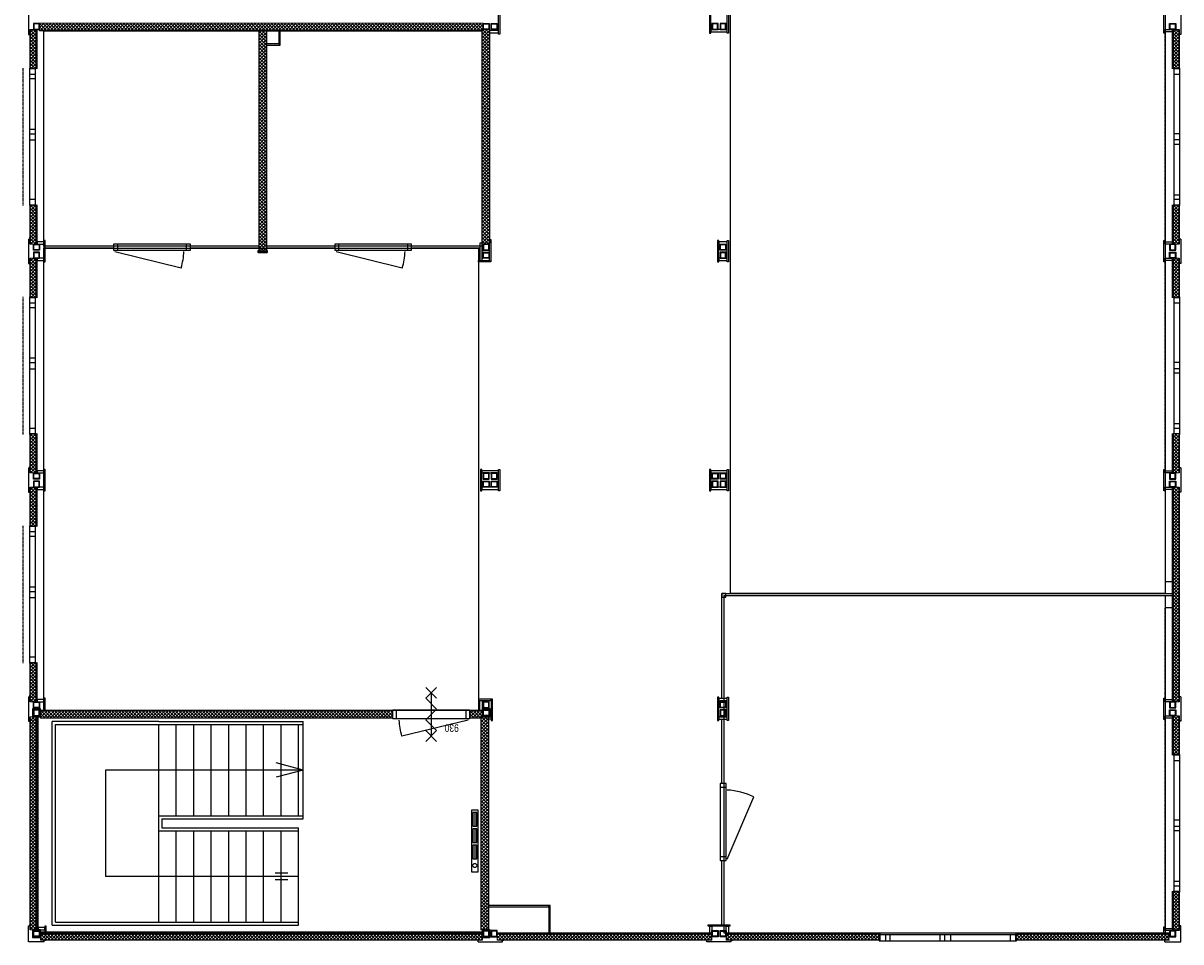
# Model space of a CAD drawing. Header units: inches. Extents: x 15 to 546804, y -66 to 267312.
# Tile 174 of 256: x 493437 to 508666, y 25234 to 37319. Entities that reach past the tile are written whole.
import ezdxf
from ezdxf.enums import TextEntityAlignment as Align

# ---------------------------------------------------------------- set-up
doc = ezdxf.new("R2010")
doc.units = ezdxf.units.IN
doc.header["$MEASUREMENT"] = 0
doc.linetypes.add('DASHDOT', pattern=[1, 0.5, -0.25, 0, -0.25])
doc.linetypes.add('DASHED', pattern=[0.75, 0.5, -0.25])
doc.layers.add('812', color=221, linetype='Continuous', plot=False)
doc.layers.add('hulplijn', color=140, linetype='Continuous', plot=False)
doc.layers.add('A-1030-BE', color=7, linetype='Continuous')
doc.styles.get("Standard").update_dxf_attribs({"font": 'arial.ttf'})
pattern_1 = [(135, (548368.89, -87219.66), (-22.097087, -22.097087), []), (225, (548368.89, -87219.66), (22.097087, -22.097087), [])]
pattern_2 = [(135, (563402.89, -87219.66), (-22.097087, -22.097087), []), (225, (563402.89, -87219.66), (22.097087, -22.097087), [])]
pattern_3 = [(135, (548368.89, -90229.66), (-22.097087, -22.097087), []), (225, (548368.89, -90229.66), (22.097087, -22.097087), [])]

# ---------------------------------------------------------------- blocks, each defined once
blk = doc.blocks.new('BV30ZS')
for points in [[(-354, 71), (-212, -71)], [(-354, -71), (-212, 71)], [(283, 0), (-283, 0)], [(-212, 71), (-71, -71)], [(-71, -71), (71, 71)], [(71, 71), (212, -71)], [(212, 71), (354, -71)], [(212, -71), (354, 71)]]:
    blk.add_lwpolyline(points)
blk = doc.blocks.new('bi.dk.930.100')
for p, q in [((1010, 120), (0, 120)), ((0, 120), (0, 0)), ((0, 0), (1010, 0)), ((50, 120), (50, 0)), ((960, 0), (960, 120)), ((1010, 0), (1010, 120))]:
    blk.add_line(p, q)
at = {"flags": 128}
blk.add_lwpolyline([(17, -15), (889, -226)], dxfattribs=at)
blk.add_arc((24, 29), 902, 343.5738, 357.2113)
blk = doc.blocks.new('elekkachel2000')
for p, q in [((-410, -40), (-410, 40)), ((-410, 40), (410, 40)), ((-375, 25), (-375, -25)), ((-195, 25), (-375, 25)), ((-375, 0), (-195, 0)), ((-195, -25), (-195, 25)), ((-160, 25), (-160, -25)), ((20, 25), (-160, 25)), ((-160, 0), (20, 0)), ((20, -25), (20, 25)), ((55, 25), (55, -25)), ((235, 25), (55, 25)), ((55, 0), (235, 0)), ((235, -25), (235, 25)), ((410, 40), (410, -40)), ((410, -40), (-410, -40)), ((-375, -25), (-195, -25)), ((-160, -25), (20, -25)), ((55, -25), (235, -25))]:
    blk.add_line(p, q)
blk.add_circle((323, 0), 27)

msp = doc.modelspace()

# ---------------------------------------------------------------- hatches: boundary and pattern name
at = {"layer": 'A-1030-BE', "linetype": 'Continuous', "lineweight": 0}
h = msp.add_hatch(dxfattribs=at)
h.set_pattern_fill('ANSI37', scale=250, style=0)
h.set_pattern_definition([(45, (345652.85, 9689.33), (-22.097087, 22.097087), []), (135, (345652.85, 9689.33), (-22.097087, -22.097087), [])])
h.paths.add_polyline_path([(499488, 37219), (493654, 37219), (493654, 37319), (499488, 37319)])
h = msp.add_hatch(dxfattribs=at)
h.set_pattern_fill('ANSI37', scale=250, angle=90, style=0)
h.set_pattern_definition([(135, (548368.89, -84209.66), (-22.097087, -22.097087), []), (225, (548368.89, -84209.66), (22.097087, -22.097087), [])])
h.paths.add_polyline_path([(493529, 37236), (493529, 36718), (493609, 36718), (493609, 37236)])
h = msp.add_hatch(dxfattribs=at)
h.set_pattern_fill('ANSI37', scale=250, angle=90, style=0)
h.set_pattern_definition([(135, (551377.39, -83471.66), (-22.097087, -22.097087), []), (225, (551377.39, -83471.66), (22.097087, -22.097087), [])])
h.paths.add_polyline_path([(496537, 34320), (496537, 37219), (496637, 37219), (496637, 34320)])
h = msp.add_hatch(dxfattribs=at)
h.set_pattern_fill('ANSI37', scale=250, angle=90, style=0)
h.set_pattern_definition([(135, (554310.89, -83488.66), (-22.097087, -22.097087), []), (225, (554310.89, -83488.66), (22.097087, -22.097087), [])])
h.paths.add_polyline_path([(499471, 34412), (499471, 37236), (499571, 37236), (499571, 34412)])
h = msp.add_hatch(dxfattribs=at)
h.set_pattern_fill('ANSI37', scale=250, angle=90, style=0)
h.set_pattern_definition([(135, (563402.89, -84209.66), (-22.097087, -22.097087), []), (225, (563402.89, -84209.66), (22.097087, -22.097087), [])])
h.paths.add_polyline_path([(508563, 37236), (508563, 36718), (508643, 36718), (508643, 37236)])
h = msp.add_hatch(dxfattribs=at)
h.set_pattern_fill('ANSI37', scale=250, angle=90, style=0)
h.set_pattern_definition(pattern_1)
h.paths.add_polyline_path([(493529, 34412), (493529, 34930), (493609, 34930), (493609, 34412)])
h = msp.add_hatch(dxfattribs=at)
h.set_pattern_fill('ANSI37', scale=250, angle=90, style=0)
h.set_pattern_definition(pattern_2)
h.paths.add_polyline_path([(508563, 34412), (508563, 34930), (508643, 34930), (508643, 34412)])
h = msp.add_hatch(dxfattribs=at)
h.set_pattern_fill('ANSI37', scale=250, angle=90, style=0)
h.set_pattern_definition(pattern_1)
h.paths.add_polyline_path([(493529, 34226), (493529, 33708), (493609, 33708), (493609, 34226)])
h = msp.add_hatch(dxfattribs=at)
h.set_pattern_fill('ANSI37', scale=250, angle=90, style=0)
h.set_pattern_definition(pattern_2)
h.paths.add_polyline_path([(508563, 34226), (508563, 33708), (508643, 33708), (508643, 34226)])
h = msp.add_hatch(dxfattribs=at)
h.set_pattern_fill('ANSI37', scale=250, angle=90, style=0)
h.set_pattern_definition(pattern_3)
h.paths.add_polyline_path([(493529, 31402), (493529, 31920), (493609, 31920), (493609, 31402)])
h = msp.add_hatch(dxfattribs=at)
h.set_pattern_fill('ANSI37', scale=250, angle=90, style=0)
h.set_pattern_definition([(135, (563402.89, -87862.176), (-22.097087, -22.097087), []), (225, (563402.89, -87862.176), (22.097087, -22.097087), [])])
h.paths.add_polyline_path([(508563, 31402), (508563, 31920), (508643, 31920), (508643, 31402)])
h = msp.add_hatch(dxfattribs=at)
h.set_pattern_fill('ANSI37', scale=250, angle=90, style=0)
h.set_pattern_definition(pattern_3)
h.paths.add_polyline_path([(493529, 31216), (493529, 30698), (493609, 30698), (493609, 31216)])
h = msp.add_hatch(dxfattribs=at)
h.set_pattern_fill('ANSI37', scale=250, angle=90, style=0)
h.set_pattern_definition(pattern_2)
h.paths.add_polyline_path([(508563, 28392), (508563, 31216), (508643, 31216), (508643, 28392)])
h = msp.add_hatch(dxfattribs=at)
h.set_pattern_fill('ANSI37', scale=250, angle=90, style=0)
h.set_pattern_definition(pattern_1)
h.paths.add_polyline_path([(493529, 28392), (493529, 28910), (493609, 28910), (493609, 28392)])
h = msp.add_hatch(dxfattribs=at)
h.set_pattern_fill('ANSI37', scale=250, angle=90, style=0)
h.set_pattern_definition([(135, (548368.89, -90217.66), (-22.097087, -22.097087), []), (225, (548368.89, -90217.66), (22.097087, -22.097087), [])])
h.paths.add_polyline_path([(493529, 25394), (493529, 28194), (493609, 28194), (493609, 25394)])
h = msp.add_hatch(dxfattribs=at)
h.set_pattern_fill('ANSI37', scale=250, style=0)
h.set_pattern_definition([(45, (345664.85, 18731.33), (-22.097087, 22.097087), []), (135, (345664.85, 18731.33), (-22.097087, -22.097087), [])])
h.paths.add_polyline_path([(498299, 28177), (493666, 28177), (493666, 28277), (498299, 28277)])
h = msp.add_hatch(dxfattribs=at)
h.set_pattern_fill('ANSI37', scale=250, style=0)
h.set_pattern_definition([(45, (351307.85, 18731.33), (-22.097087, 22.097087), []), (135, (351307.85, 18731.33), (-22.097087, -22.097087), [])])
h.paths.add_polyline_path([(499476, 28177), (499309, 28177), (499309, 28277), (499476, 28277)])
h = msp.add_hatch(dxfattribs=at)
h.set_pattern_fill('ANSI37', scale=250, angle=90, style=0)
h.set_pattern_definition([(135, (554298.89, -74369.228), (-22.097087, -22.097087), []), (225, (554298.89, -74369.228), (22.097087, -22.097087), [])])
h.paths.add_polyline_path([(499459, 28194), (499459, 25394), (499559, 25394), (499559, 28194)])
h = msp.add_hatch(dxfattribs=at)
h.set_pattern_fill('ANSI37', scale=250, angle=90, style=0)
h.set_pattern_definition([(135, (563402.89, -87923.66), (-22.097087, -22.097087), []), (225, (563402.89, -87923.66), (22.097087, -22.097087), [])])
h.paths.add_polyline_path([(508563, 27688), (508563, 28206), (508643, 28206), (508643, 27688)])
h = msp.add_hatch(dxfattribs=at)
h.set_pattern_fill('ANSI37', scale=250, angle=90, style=0)
h.set_pattern_definition([(135, (563402.89, -90229.66), (-22.097087, -22.097087), []), (225, (563402.89, -90229.66), (22.097087, -22.097087), [])])
h.paths.add_polyline_path([(508563, 25382), (508563, 25900), (508643, 25900), (508643, 25382)])
h = msp.add_hatch(dxfattribs=at)
h.set_pattern_fill('ANSI37', scale=250, style=0)
h.set_pattern_definition([(45, (378053.85, -29502.67), (-22.097087, 22.097087), []), (135, (378053.85, -29502.67), (-22.097087, -22.097087), [])])
h.paths.add_polyline_path([(493666, 25337), (499476, 25337), (499476, 25257), (493666, 25257)])
h = msp.add_hatch(dxfattribs=at)
h.set_pattern_fill('ANSI37', scale=250, style=0)
h.set_pattern_definition([(45, (387071.85, -29502.67), (-22.097087, 22.097087), []), (135, (387071.85, -29502.67), (-22.097087, -22.097087), [])])
h.paths.add_polyline_path([(502684, 25337), (504697, 25337), (504697, 25257), (502684, 25257)])
h = msp.add_hatch(dxfattribs=at)
h.set_pattern_fill('ANSI37', scale=250, style=0)
h.set_pattern_definition([(45, (390882.85, -29502.67), (-22.097087, 22.097087), []), (135, (390882.85, -29502.67), (-22.097087, -22.097087), [])])
h.paths.add_polyline_path([(506495, 25337), (508508, 25337), (508508, 25257), (506495, 25257)])

# ---------------------------------------------------------------- linework, layer by layer
at = {"layer": '812', "color": 7}
for p, q in [((502744, 29818, 850), (502744, 40320, 850)), ((508461, 40320, 850), (508461, 29818, 850)), ((493711, 37219, 850), (496537, 37219, 850)), ((493711, 34386, 850), (493711, 37219, 850)), ((496537, 37219, 850), (496537, 34386, 850)), ((496637, 37219, 850), (499471, 37219, 850)), ((496637, 34386, 850), (496637, 37219, 850)), ((499471, 37219, 850), (499471, 34386, 850)), ((496537, 34386, 850), (493711, 34386, 850)), ((493711, 34359, 850), (499428, 34359, 850)), ((493711, 28277, 850), (493711, 34359, 850)), ((499471, 34386, 850), (496637, 34386, 850)), ((499428, 34359, 850), (499428, 28277, 850)), ((502657, 29791, 850), (508461, 29791, 850)), ((502657, 25349, 850), (502657, 29791, 850)), ((508461, 29818, 850), (502744, 29818, 850)), ((508461, 29791, 850), (508461, 25349, 850)), ((499428, 28277, 850), (493711, 28277, 850)), ((508461, 25349, 850), (502657, 25349, 850))]:
    msp.add_line(p, q, dxfattribs=at)
at = {"layer": 'A-1030-BE', "color": 7}
for p, q in [((493506, 37489, 850), (493506, 37169, 850)), ((493507, 37489, 850), (493507, 37170, 850)), ((508665, 37489, 850), (508665, 37170, 850)), ((508666, 37489, 850), (508666, 37169, 850)), ((493506, 37169, 850), (493527, 37169, 850)), ((493507, 37170, 850), (493528, 37170, 850)), ((493527, 37169, 850), (493527, 37150, 850)), ((493528, 37170, 850), (493528, 37149, 850)), ((493529, 37169, 850), (493529, 37150, 850)), ((508643, 37169, 850), (508643, 37150, 850)), ((508665, 37170, 850), (508644, 37170, 850)), ((508644, 37170, 850), (508644, 37149, 850)), ((508666, 37169, 850), (508644, 37169, 850)), ((508644, 37169, 850), (508644, 37150, 850)), ((493506, 34479, 850), (493527, 34479, 850)), ((493506, 34479, 850), (493506, 34159, 850)), ((493507, 34479, 850), (493528, 34479, 850)), ((493507, 34479, 850), (493507, 34160, 850)), ((493527, 34479, 850), (493527, 34499, 850)), ((493528, 34479, 850), (493528, 34499, 850)), ((493529, 34479, 850), (493529, 34499, 850)), ((508643, 34479, 850), (508643, 34499, 850)), ((508644, 34479, 850), (508644, 34499, 850)), ((508644, 34479, 850), (508644, 34499, 850)), ((508666, 34479, 850), (508644, 34479, 850)), ((508665, 34479, 850), (508644, 34479, 850)), ((508665, 34479, 850), (508665, 34160, 850)), ((508666, 34479, 850), (508666, 34159, 850)), ((496527, 34303, 850), (496527, 34328, 850)), ((496527, 34328, 850), (496536, 34328, 850)), ((496644, 34300, 850), (496530, 34300, 850)), ((496536, 34320, 850), (496536, 34328, 850)), ((496638, 34320, 850), (496536, 34320, 850)), ((496638, 34328, 850), (496647, 34328, 850)), ((496638, 34320, 850), (496638, 34328, 850)), ((496647, 34328, 850), (496647, 34303, 850)), ((493506, 34159, 850), (493527, 34159, 850)), ((493507, 34160, 850), (493528, 34160, 850)), ((493527, 34159, 850), (493527, 34140, 850)), ((493528, 34160, 850), (493528, 34139, 850)), ((493529, 34159, 850), (493529, 34140, 850)), ((508643, 34159, 850), (508643, 34140, 850)), ((508665, 34160, 850), (508644, 34160, 850)), ((508644, 34160, 850), (508644, 34139, 850)), ((508666, 34159, 850), (508644, 34159, 850)), ((508644, 34159, 850), (508644, 34140, 850)), ((493506, 31469, 850), (493527, 31469, 850)), ((493506, 31469, 850), (493506, 31149, 850)), ((493507, 31469, 850), (493528, 31469, 850)), ((493507, 31469, 850), (493507, 31150, 850)), ((493527, 31469, 850), (493527, 31489, 850)), ((493528, 31469, 850), (493528, 31489, 850)), ((493529, 31469, 850), (493529, 31489, 850)), ((508643, 31469, 850), (508643, 31489, 850)), ((508644, 31469, 850), (508644, 31489, 850)), ((508644, 31469, 850), (508644, 31489, 850)), ((508666, 31469, 850), (508644, 31469, 850)), ((508665, 31469, 850), (508644, 31469, 850)), ((508665, 31469, 850), (508665, 31150, 850)), ((508666, 31469, 850), (508666, 31149, 850)), ((493506, 31149, 850), (493527, 31149, 850)), ((493507, 31150, 850), (493528, 31150, 850)), ((493527, 31149, 850), (493527, 31130, 850)), ((493528, 31150, 850), (493528, 31129, 850)), ((493529, 31149, 850), (493529, 31130, 850)), ((508643, 31149, 850), (508643, 31130, 850)), ((508665, 31150, 850), (508644, 31150, 850)), ((508644, 31150, 850), (508644, 31129, 850)), ((508666, 31149, 850), (508644, 31149, 850)), ((508644, 31149, 850), (508644, 31130, 850)), ((508461, 29974, 850), (508551, 29974, 850)), ((508461, 29634, 850), (508551, 29634, 850)), ((493527, 28459, 850), (493527, 28479, 850)), ((493528, 28459, 850), (493528, 28479, 850)), ((493529, 28459, 850), (493529, 28479, 850)), ((508643, 28459, 850), (508643, 28479, 850)), ((508644, 28459, 850), (508644, 28479, 850)), ((508644, 28459, 850), (508644, 28479, 850)), ((493506, 28459, 850), (493527, 28459, 850)), ((493506, 28459, 850), (493506, 28139, 850)), ((493507, 28459, 850), (493528, 28459, 850)), ((493507, 28459, 850), (493507, 28140, 850)), ((508666, 28459, 850), (508644, 28459, 850)), ((508665, 28459, 850), (508644, 28459, 850)), ((508665, 28459, 850), (508665, 28140, 850)), ((508666, 28459, 850), (508666, 28139, 850)), ((493506, 28139, 850), (493527, 28139, 850)), ((493507, 28140, 850), (493528, 28140, 850)), ((493527, 28139, 850), (493527, 28120, 850)), ((493528, 28140, 850), (493528, 28119, 850)), ((493529, 28139, 850), (493529, 28120, 850)), ((508643, 28139, 850), (508643, 28120, 850)), ((508665, 28140, 850), (508644, 28140, 850)), ((508644, 28140, 850), (508644, 28119, 850)), ((508666, 28139, 850), (508644, 28139, 850)), ((508644, 28139, 850), (508644, 28120, 850)), ((497121, 27494, 850), (496765, 27590, 850)), ((497121, 27494, 850), (494521, 27494, 850)), ((494521, 27494, 850), (494521, 26094, 850)), ((497121, 27494, 850), (496765, 27399, 850)), ((497061, 26094, 850), (494521, 26094, 850)), ((496917, 26140, 850), (496754, 26140, 850)), ((496917, 26048, 850), (496754, 26048, 850)), ((493506, 25234, 850), (493506, 25444, 850)), ((493506, 25444, 850), (493527, 25444, 850)), ((493507, 25235, 850), (493507, 25444, 850)), ((493507, 25444, 850), (493528, 25444, 850)), ((493527, 25444, 850), (493527, 25464, 850)), ((493528, 25444, 850), (493528, 25464, 850)), ((493528, 25444, 850), (493529, 25444, 850)), ((493529, 25444, 850), (493529, 25464, 850)), ((508643, 25444, 850), (508643, 25464, 850)), ((508644, 25444, 850), (508643, 25444, 850)), ((508644, 25444, 850), (508644, 25464, 850)), ((508644, 25444, 850), (508644, 25464, 850)), ((508665, 25444, 850), (508644, 25444, 850)), ((508666, 25444, 850), (508644, 25444, 850)), ((508665, 25235, 850), (508665, 25444, 850)), ((508666, 25234, 850), (508666, 25444, 850)), ((493716, 25234, 850), (493506, 25234, 850)), ((493715, 25235, 850), (493507, 25235, 850)), ((493715, 25257, 850), (493736, 25257, 850)), ((493715, 25235, 850), (493715, 25257, 850)), ((493716, 25257, 850), (493735, 25257, 850)), ((493716, 25257, 850), (493716, 25257, 850)), ((493716, 25256, 850), (493735, 25256, 850)), ((493716, 25234, 850), (493716, 25256, 850)), ((499422, 25257, 850), (499401, 25257, 850)), ((499421, 25257, 850), (499402, 25257, 850)), ((499421, 25256, 850), (499402, 25256, 850)), ((499421, 25234, 850), (499421, 25256, 850)), ((499421, 25234, 850), (499741, 25234, 850)), ((499422, 25235, 850), (499422, 25257, 850)), ((499422, 25235, 850), (499740, 25235, 850)), ((499740, 25235, 850), (499740, 25257, 850)), ((499740, 25257, 850), (499761, 25257, 850)), ((499741, 25257, 850), (499760, 25257, 850)), ((499741, 25234, 850), (499741, 25256, 850)), ((499741, 25256, 850), (499760, 25256, 850)), ((502432, 25257, 850), (502411, 25257, 850)), ((502431, 25257, 850), (502412, 25257, 850)), ((502431, 25256, 850), (502412, 25256, 850)), ((502431, 25234, 850), (502431, 25256, 850)), ((502751, 25234, 850), (502431, 25234, 850)), ((502432, 25235, 850), (502432, 25257, 850)), ((502750, 25235, 850), (502432, 25235, 850)), ((502750, 25235, 850), (502750, 25257, 850)), ((502750, 25257, 850), (502771, 25257, 850)), ((502751, 25257, 850), (502770, 25257, 850)), ((502751, 25234, 850), (502751, 25256, 850)), ((502751, 25256, 850), (502770, 25256, 850)), ((508457, 25257, 850), (508436, 25257, 850)), ((508456, 25257, 850), (508437, 25257, 850)), ((508456, 25256, 850), (508437, 25256, 850)), ((508456, 25257, 850), (508456, 25257, 850)), ((508456, 25234, 850), (508456, 25256, 850)), ((508456, 25234, 850), (508666, 25234, 850)), ((508457, 25235, 850), (508457, 25257, 850)), ((508457, 25235, 850), (508665, 25235, 850))]:
    msp.add_line(p, q, dxfattribs=at)
at = {"layer": 'A-1030-BE', "color": 7, "linetype": 'Continuous', "lineweight": 25, "ltscale": 10}
for p, q in [((493529, 36718, 850), (493529, 37236, 850)), ((493609, 36718, 850), (493609, 37236, 850)), ((493621, 36718, 850), (493621, 37236, 850)), ((499488, 37219, 850), (493666, 37219, 850)), ((496537, 37219, 850), (496537, 34320, 850)), ((496637, 37219, 850), (496637, 34320, 850)), ((499471, 37224, 850), (499471, 34424, 850)), ((499571, 37224, 850), (499571, 34424, 850)), ((508551, 37236, 850), (508551, 36718, 850)), ((508563, 37236, 850), (508563, 36718, 850)), ((508643, 37236, 850), (508643, 36718, 850)), ((493519, 36728, 850), (493519, 34920, 850)), ((493529, 36728, 850), (493519, 36728, 850)), ((493529, 36728, 850), (493529, 36718, 850)), ((493598, 36718, 850), (493529, 36718, 850)), ((493598, 34930, 850), (493598, 36718, 850)), ((508573, 36718, 850), (508573, 34930, 850)), ((508643, 36718, 850), (508573, 36718, 850)), ((508653, 36728, 850), (508643, 36728, 850)), ((508643, 36718, 850), (508643, 36728, 850)), ((508653, 34920, 850), (508653, 36728, 850)), ((493598, 36646, 850), (493519, 36646, 850)), ((493598, 36586, 850), (493519, 36586, 850)), ((508653, 36646, 850), (508573, 36646, 850)), ((493519, 35925, 850), (493598, 35925, 850)), ((493519, 35865, 850), (493598, 35865, 850)), ((508653, 35865, 850), (508573, 35865, 850)), ((493519, 35783, 850), (493598, 35783, 850)), ((508653, 35783, 850), (508573, 35783, 850)), ((508653, 35723, 850), (508573, 35723, 850)), ((508573, 35062, 850), (508653, 35062, 850)), ((493519, 35002, 850), (493598, 35002, 850)), ((493519, 34920, 850), (493529, 34920, 850)), ((493529, 34930, 850), (493529, 34920, 850)), ((493529, 34930, 850), (493598, 34930, 850)), ((493529, 34412, 850), (493529, 34930, 850)), ((493609, 34412, 850), (493609, 34930, 850)), ((493621, 34412, 850), (493621, 34930, 850)), ((508551, 34930, 850), (508551, 34412, 850)), ((508563, 34930, 850), (508563, 34412, 850)), ((508573, 35002, 850), (508653, 35002, 850)), ((508573, 34930, 850), (508643, 34930, 850)), ((508643, 34920, 850), (508643, 34930, 850)), ((508643, 34930, 850), (508643, 34412, 850)), ((508643, 34920, 850), (508653, 34920, 850)), ((494628, 34386, 850), (493729, 34386, 850)), ((494628, 34359, 850), (493729, 34359, 850)), ((495638, 34412, 850), (494628, 34412, 850)), ((494628, 34412, 850), (494628, 34332, 850)), ((494628, 34332, 850), (495638, 34332, 850)), ((494645, 34317, 850), (495515, 34099, 850)), ((494678, 34412, 850), (494678, 34332, 850)), ((495588, 34332, 850), (495588, 34412, 850)), ((495638, 34332, 850), (495638, 34412, 850)), ((496537, 34386, 850), (495638, 34386, 850)), ((496537, 34359, 850), (495638, 34359, 850)), ((496537, 34320, 850), (496637, 34320, 850)), ((497537, 34386, 850), (496637, 34386, 850)), ((497537, 34359, 850), (496637, 34359, 850)), ((498547, 34412, 850), (497537, 34412, 850)), ((497537, 34412, 850), (497537, 34332, 850)), ((497537, 34332, 850), (498547, 34332, 850)), ((497554, 34317, 850), (498424, 34099, 850)), ((497587, 34412, 850), (497587, 34332, 850)), ((498497, 34332, 850), (498497, 34412, 850)), ((498547, 34332, 850), (498547, 34412, 850)), ((499446, 34386, 850), (498547, 34386, 850)), ((499446, 34359, 850), (498547, 34359, 850)), ((493529, 33708, 850), (493529, 34226, 850)), ((493609, 33708, 850), (493609, 34226, 850)), ((493621, 33708, 850), (493621, 34226, 850)), ((508551, 34226, 850), (508551, 33708, 850)), ((508563, 34226, 850), (508563, 33708, 850)), ((508643, 34226, 850), (508643, 33708, 850)), ((493519, 33718, 850), (493519, 31910, 850)), ((493529, 33718, 850), (493519, 33718, 850)), ((493529, 33718, 850), (493529, 33708, 850)), ((493598, 33708, 850), (493529, 33708, 850)), ((493598, 31920, 850), (493598, 33708, 850)), ((508573, 33708, 850), (508573, 31920, 850)), ((508643, 33708, 850), (508573, 33708, 850)), ((508653, 33718, 850), (508643, 33718, 850)), ((508643, 33708, 850), (508643, 33718, 850)), ((508653, 31910, 850), (508653, 33718, 850)), ((493598, 33636, 850), (493519, 33636, 850)), ((493598, 33576, 850), (493519, 33576, 850)), ((508653, 33636, 850), (508573, 33636, 850)), ((493519, 32915, 850), (493598, 32915, 850)), ((493519, 32855, 850), (493598, 32855, 850)), ((493519, 32773, 850), (493598, 32773, 850)), ((508653, 32855, 850), (508573, 32855, 850)), ((508653, 32773, 850), (508573, 32773, 850)), ((508653, 32713, 850), (508573, 32713, 850)), ((493519, 31992, 850), (493598, 31992, 850)), ((508573, 32052, 850), (508653, 32052, 850)), ((508573, 31992, 850), (508653, 31992, 850)), ((493519, 31910, 850), (493529, 31910, 850)), ((493529, 31920, 850), (493529, 31910, 850)), ((493529, 31920, 850), (493598, 31920, 850)), ((493529, 31402, 850), (493529, 31920, 850)), ((493609, 31402, 850), (493609, 31920, 850)), ((493621, 31402, 850), (493621, 31920, 850)), ((508551, 31920, 850), (508551, 31402, 850)), ((508563, 31920, 850), (508563, 31402, 850)), ((508573, 31920, 850), (508643, 31920, 850)), ((508643, 31910, 850), (508643, 31920, 850)), ((508643, 31920, 850), (508643, 31402, 850)), ((508643, 31910, 850), (508653, 31910, 850)), ((493529, 30698, 850), (493529, 31216, 850)), ((493609, 30698, 850), (493609, 31216, 850)), ((493621, 30698, 850), (493621, 31216, 850)), ((508551, 31216, 850), (508551, 28392, 850)), ((508563, 31216, 850), (508563, 28392, 850)), ((508643, 31216, 850), (508643, 28392, 850)), ((493519, 30708, 850), (493519, 28900, 850)), ((493529, 30708, 850), (493519, 30708, 850)), ((493598, 30626, 850), (493519, 30626, 850)), ((493529, 30708, 850), (493529, 30698, 850)), ((493598, 30698, 850), (493529, 30698, 850)), ((493598, 28910, 850), (493598, 30698, 850)), ((493598, 30566, 850), (493519, 30566, 850)), ((493519, 29905, 850), (493598, 29905, 850)), ((493519, 29845, 850), (493598, 29845, 850)), ((493519, 29763, 850), (493598, 29763, 850)), ((502630, 28434, 850), (502630, 29818, 850)), ((502630, 29818, 850), (508551, 29818, 850)), ((502657, 28434, 850), (502657, 29768, 850)), ((502680, 29791, 850), (508551, 29791, 850)), ((493519, 28982, 850), (493598, 28982, 850)), ((493529, 28910, 850), (493529, 28900, 850)), ((493529, 28910, 850), (493598, 28910, 850)), ((493529, 28392, 850), (493529, 28910, 850)), ((493609, 28392, 850), (493609, 28910, 850)), ((493621, 28392, 850), (493621, 28910, 850)), ((493529, 25394, 850), (493529, 28194, 850)), ((493609, 25394, 850), (493609, 28194, 850)), ((493621, 25394, 850), (493621, 28194, 850)), ((493633, 25394, 850), (493633, 28194, 850)), ((498299, 28277, 850), (493666, 28277, 850)), ((498299, 28177, 850), (493666, 28177, 850)), ((499476, 28277, 850), (499309, 28277, 850)), ((499476, 28177, 850), (499309, 28177, 850)), ((499459, 28194, 850), (499459, 25394, 850)), ((499559, 28194, 850), (499559, 25394, 850)), ((508551, 28206, 850), (508551, 27688, 850)), ((508563, 28206, 850), (508563, 27688, 850)), ((508643, 28206, 850), (508643, 27688, 850)), ((493821, 25454, 850), (493821, 28134, 850)), ((495221, 28134, 850), (493821, 28134, 850)), ((493861, 28094, 850), (497121, 28094, 850)), ((493861, 25494, 850), (493861, 28094, 850)), ((495221, 28134, 850), (497121, 28134, 850)), ((495221, 27098, 850), (495221, 28094, 850)), ((495451, 26894, 850), (495451, 28094, 850)), ((495681, 26894, 850), (495681, 28094, 850)), ((495911, 26894, 850), (495911, 28094, 850)), ((496141, 26894, 850), (496141, 28094, 850)), ((496371, 26894, 850), (496371, 28094, 850)), ((496601, 26894, 850), (496601, 28094, 850)), ((496831, 26894, 850), (496831, 28094, 850)), ((496831, 26894, 850), (496831, 28094, 850)), ((497061, 26894, 850), (497061, 28094, 850)), ((497121, 26854, 850), (497121, 28134, 850)), ((502630, 27316, 850), (502630, 28164, 850)), ((502657, 27316, 850), (502657, 28164, 850)), ((508573, 27688, 850), (508573, 25900, 850)), ((508643, 27688, 850), (508573, 27688, 850)), ((508653, 27616, 850), (508573, 27616, 850)), ((508653, 27698, 850), (508643, 27698, 850)), ((508643, 27688, 850), (508643, 27698, 850)), ((508653, 25890, 850), (508653, 27698, 850)), ((502604, 27316, 850), (502604, 26306, 850)), ((502684, 27316, 850), (502604, 27316, 850)), ((502684, 27266, 850), (502604, 27266, 850)), ((502684, 26306, 850), (502684, 27316, 850)), ((502699, 26323, 850), (503047, 27143, 850)), ((495221, 25494, 850), (495221, 27098, 850)), ((495221, 26894, 850), (497121, 26894, 850)), ((495261, 26854, 850), (497121, 26854, 850)), ((508653, 26835, 850), (508573, 26835, 850)), ((495221, 26694, 850), (497061, 26694, 850)), ((495261, 26734, 850), (497061, 26734, 850)), ((495451, 25494, 850), (495451, 26694, 850)), ((495681, 25494, 850), (495681, 26694, 850)), ((495911, 25494, 850), (495911, 26694, 850)), ((496141, 25494, 850), (496141, 26694, 850)), ((496371, 25494, 850), (496371, 26694, 850)), ((496601, 25494, 850), (496601, 26694, 850)), ((496831, 25494, 850), (496831, 26694, 850)), ((496831, 25494, 850), (496831, 26694, 850)), ((497061, 25454, 850), (497061, 26734, 850)), ((508653, 26753, 850), (508573, 26753, 850)), ((508653, 26693, 850), (508573, 26693, 850)), ((502604, 26356, 850), (502684, 26356, 850)), ((502604, 26306, 850), (502684, 26306, 850)), ((502630, 25457, 850), (502630, 26306, 850)), ((502657, 25457, 850), (502657, 26306, 850)), ((508551, 25900, 850), (508551, 25382, 850)), ((508563, 25900, 850), (508563, 25382, 850)), ((508573, 26032, 850), (508653, 26032, 850)), ((508573, 25972, 850), (508653, 25972, 850)), ((508573, 25900, 850), (508643, 25900, 850)), ((508643, 25890, 850), (508643, 25900, 850)), ((508643, 25900, 850), (508643, 25382, 850)), ((508643, 25890, 850), (508653, 25890, 850)), ((493821, 25454, 850), (497061, 25454, 850)), ((493861, 25494, 850), (497061, 25494, 850)), ((499476, 25362, 850), (493666, 25362, 850)), ((499476, 25350, 850), (493666, 25350, 850)), ((499476, 25337, 850), (493666, 25337, 850)), ((499476, 25349, 850), (499476, 25257, 850)), ((502498, 25349, 850), (499674, 25349, 850)), ((502498, 25337, 850), (499674, 25337, 850)), ((504707, 25349, 850), (502684, 25349, 850)), ((504707, 25337, 850), (502684, 25337, 850)), ((504707, 25349, 850), (504707, 25257, 850)), ((506495, 25327, 850), (504707, 25327, 850)), ((504707, 25327, 850), (504707, 25257, 850)), ((504779, 25327, 850), (504779, 25247, 850)), ((504839, 25327, 850), (504839, 25247, 850)), ((505500, 25247, 850), (505500, 25327, 850)), ((505560, 25247, 850), (505560, 25327, 850)), ((505642, 25247, 850), (505642, 25327, 850)), ((506423, 25247, 850), (506423, 25327, 850)), ((508518, 25349, 850), (506495, 25349, 850)), ((506495, 25349, 850), (506495, 25257, 850)), ((508518, 25337, 850), (506495, 25337, 850)), ((506495, 25257, 850), (506495, 25327, 850)), ((499476, 25257, 850), (493666, 25257, 850)), ((502498, 25257, 850), (499674, 25257, 850)), ((504707, 25257, 850), (502684, 25257, 850)), ((504697, 25257, 850), (504697, 25247, 850)), ((504697, 25257, 850), (504707, 25257, 850)), ((504697, 25247, 850), (506505, 25247, 850)), ((508518, 25257, 850), (506495, 25257, 850)), ((506495, 25257, 850), (506505, 25257, 850)), ((506505, 25247, 850), (506505, 25257, 850))]:
    msp.add_line(p, q, dxfattribs=at)
at = {"layer": 'A-1030-BE', "color": 7, "linetype": 'DASHDOT', "ltscale": 12}
for p, q in [((493711, 34442, 850), (493711, 37219, 850)), ((508461, 34442, 850), (508461, 37206, 850)), ((493437, 34920, 850), (493437, 36728, 850)), ((493711, 31432, 850), (493711, 34196, 850)), ((508461, 31432, 850), (508461, 34196, 850)), ((493437, 31910, 850), (493437, 33718, 850)), ((493711, 28422, 850), (493711, 31186, 850)), ((508461, 31186, 850), (508461, 29974, 850)), ((493437, 28900, 850), (493437, 30708, 850)), ((508461, 28422, 850), (508461, 29634, 850)), ((508461, 25412, 850), (508461, 28176, 850))]:
    msp.add_line(p, q, dxfattribs=at)
at = {"layer": 'A-1030-BE', "color": 7, "linetype": 'Continuous', "lineweight": 0}
for p, q in [((499674, 25327, 850), (499684, 25337, 850)), ((499674, 25283, 850), (499729, 25337, 850)), ((499730, 25257, 850), (499674, 25314, 850)), ((499693, 25257, 850), (499773, 25337, 850)), ((499774, 25257, 850), (499694, 25337, 850)), ((499737, 25257, 850), (499817, 25337, 850)), ((499818, 25257, 850), (499738, 25337, 850)), ((499781, 25257, 850), (499861, 25337, 850)), ((499863, 25257, 850), (499783, 25337, 850)), ((499825, 25257, 850), (499905, 25337, 850)), ((499907, 25257, 850), (499827, 25337, 850)), ((499870, 25257, 850), (499950, 25337, 850)), ((499951, 25257, 850), (499871, 25337, 850)), ((499914, 25257, 850), (499994, 25337, 850)), ((499995, 25257, 850), (499915, 25337, 850)), ((499958, 25257, 850), (500038, 25337, 850)), ((500039, 25257, 850), (499959, 25337, 850)), ((500002, 25257, 850), (500082, 25337, 850)), ((500084, 25257, 850), (500004, 25337, 850)), ((500046, 25257, 850), (500126, 25337, 850)), ((500128, 25257, 850), (500048, 25337, 850)), ((500091, 25257, 850), (500171, 25337, 850)), ((500172, 25257, 850), (500092, 25337, 850)), ((500135, 25257, 850), (500215, 25337, 850)), ((500216, 25257, 850), (500136, 25337, 850)), ((500179, 25257, 850), (500259, 25337, 850)), ((500260, 25257, 850), (500180, 25337, 850)), ((500223, 25257, 850), (500303, 25337, 850)), ((500305, 25257, 850), (500225, 25337, 850)), ((500267, 25257, 850), (500347, 25337, 850)), ((500349, 25257, 850), (500269, 25337, 850)), ((500311, 25257, 850), (500391, 25337, 850)), ((500393, 25257, 850), (500313, 25337, 850)), ((500356, 25257, 850), (500436, 25337, 850)), ((500437, 25257, 850), (500357, 25337, 850)), ((500400, 25257, 850), (500480, 25337, 850)), ((500481, 25257, 850), (500401, 25337, 850)), ((500444, 25257, 850), (500524, 25337, 850)), ((500526, 25257, 850), (500446, 25337, 850)), ((500488, 25257, 850), (500568, 25337, 850)), ((500570, 25257, 850), (500490, 25337, 850)), ((500532, 25257, 850), (500612, 25337, 850)), ((500614, 25257, 850), (500534, 25337, 850)), ((500577, 25257, 850), (500657, 25337, 850)), ((500658, 25257, 850), (500578, 25337, 850)), ((500621, 25257, 850), (500701, 25337, 850)), ((500702, 25257, 850), (500622, 25337, 850)), ((500665, 25257, 850), (500745, 25337, 850)), ((500747, 25257, 850), (500667, 25337, 850)), ((500709, 25257, 850), (500789, 25337, 850)), ((500791, 25257, 850), (500711, 25337, 850)), ((500753, 25257, 850), (500833, 25337, 850)), ((500835, 25257, 850), (500755, 25337, 850)), ((500798, 25257, 850), (500878, 25337, 850)), ((500879, 25257, 850), (500799, 25337, 850)), ((500842, 25257, 850), (500922, 25337, 850)), ((500923, 25257, 850), (500843, 25337, 850)), ((500886, 25257, 850), (500966, 25337, 850)), ((500968, 25257, 850), (500888, 25337, 850)), ((500930, 25257, 850), (501010, 25337, 850)), ((501012, 25257, 850), (500932, 25337, 850)), ((500974, 25257, 850), (501054, 25337, 850)), ((501056, 25257, 850), (500976, 25337, 850)), ((501019, 25257, 850), (501099, 25337, 850)), ((501100, 25257, 850), (501020, 25337, 850)), ((501063, 25257, 850), (501143, 25337, 850)), ((501144, 25257, 850), (501064, 25337, 850)), ((501107, 25257, 850), (501187, 25337, 850)), ((501188, 25257, 850), (501108, 25337, 850)), ((501151, 25257, 850), (501231, 25337, 850)), ((501233, 25257, 850), (501153, 25337, 850)), ((501195, 25257, 850), (501275, 25337, 850)), ((501277, 25257, 850), (501197, 25337, 850)), ((501240, 25257, 850), (501320, 25337, 850)), ((501321, 25257, 850), (501241, 25337, 850)), ((501284, 25257, 850), (501364, 25337, 850)), ((501365, 25257, 850), (501285, 25337, 850)), ((501328, 25257, 850), (501408, 25337, 850)), ((501409, 25257, 850), (501329, 25337, 850)), ((501372, 25257, 850), (501452, 25337, 850)), ((501454, 25257, 850), (501374, 25337, 850)), ((501416, 25257, 850), (501496, 25337, 850)), ((501498, 25257, 850), (501418, 25337, 850)), ((501461, 25257, 850), (501541, 25337, 850)), ((501542, 25257, 850), (501462, 25337, 850)), ((501505, 25257, 850), (501585, 25337, 850)), ((501586, 25257, 850), (501506, 25337, 850)), ((501549, 25257, 850), (501629, 25337, 850)), ((501630, 25257, 850), (501550, 25337, 850)), ((501593, 25257, 850), (501673, 25337, 850)), ((501675, 25257, 850), (501595, 25337, 850)), ((501637, 25257, 850), (501717, 25337, 850)), ((501719, 25257, 850), (501639, 25337, 850)), ((501681, 25257, 850), (501761, 25337, 850)), ((501763, 25257, 850), (501683, 25337, 850)), ((501726, 25257, 850), (501806, 25337, 850)), ((501807, 25257, 850), (501727, 25337, 850)), ((501770, 25257, 850), (501850, 25337, 850)), ((501851, 25257, 850), (501771, 25337, 850)), ((501814, 25257, 850), (501894, 25337, 850)), ((501896, 25257, 850), (501816, 25337, 850)), ((501858, 25257, 850), (501938, 25337, 850)), ((501940, 25257, 850), (501860, 25337, 850)), ((501902, 25257, 850), (501982, 25337, 850)), ((501984, 25257, 850), (501904, 25337, 850)), ((501947, 25257, 850), (502027, 25337, 850)), ((502028, 25257, 850), (501948, 25337, 850)), ((501991, 25257, 850), (502071, 25337, 850)), ((502072, 25257, 850), (501992, 25337, 850)), ((502035, 25257, 850), (502115, 25337, 850)), ((502117, 25257, 850), (502037, 25337, 850)), ((502079, 25257, 850), (502159, 25337, 850)), ((502161, 25257, 850), (502081, 25337, 850)), ((502123, 25257, 850), (502203, 25337, 850)), ((502205, 25257, 850), (502125, 25337, 850)), ((502168, 25257, 850), (502248, 25337, 850)), ((502249, 25257, 850), (502169, 25337, 850)), ((502212, 25257, 850), (502292, 25337, 850)), ((502293, 25257, 850), (502213, 25337, 850)), ((502256, 25257, 850), (502336, 25337, 850)), ((502338, 25257, 850), (502258, 25337, 850)), ((502300, 25257, 850), (502380, 25337, 850)), ((502382, 25257, 850), (502302, 25337, 850)), ((502344, 25257, 850), (502424, 25337, 850)), ((502426, 25257, 850), (502346, 25337, 850)), ((502389, 25257, 850), (502469, 25337, 850)), ((502470, 25257, 850), (502390, 25337, 850)), ((502433, 25257, 850), (502498, 25322, 850)), ((502498, 25274, 850), (502434, 25337, 850)), ((502498, 25318, 850), (502478, 25337, 850)), ((499686, 25257, 850), (499674, 25269, 850)), ((502477, 25257, 850), (502498, 25278, 850))]:
    msp.add_line(p, q, dxfattribs=at)
at = {"layer": 'A-1030-BE', "color": 7, "linetype": 'DASHED', "lineweight": 13, "ltscale": 10, "elevation": 850}
for points in [[(502744, 40379), (502744, 29818)], [(499428, 34359), (499428, 28425)]]:
    msp.add_lwpolyline(points, dxfattribs=at)
at = {"layer": 'A-1030-BE', "color": 7, "linetype": 'Continuous', "lineweight": 25, "ltscale": 10, "elevation": 850}
for points in [[(499689, 37176), (499689, 37467), (499707, 37467), (499707, 37176)], [(502483, 37188), (502483, 37470), (502465, 37470), (502465, 37188)], [(502699, 37188), (502699, 37470), (502717, 37470), (502717, 37188)], [(508443, 37188), (508443, 37470), (508461, 37470), (508461, 37188)], [(493574, 37236), (493654, 37236), (493654, 37316), (493574, 37316)], [(493580, 37242), (493648, 37242), (493648, 37310), (493580, 37310)], [(499568, 37236), (499488, 37236), (499488, 37316), (499568, 37316)], [(499562, 37242), (499494, 37242), (499494, 37310), (499562, 37310)], [(499674, 37316), (499674, 37236), (499594, 37236), (499594, 37316)], [(499668, 37310), (499668, 37242), (499600, 37242), (499600, 37310)], [(502498, 37316), (502498, 37236), (502578, 37236), (502578, 37316)], [(502504, 37310), (502504, 37242), (502572, 37242), (502572, 37310)], [(502604, 37236), (502684, 37236), (502684, 37316), (502604, 37316)], [(502610, 37242), (502678, 37242), (502678, 37310), (502610, 37310)], [(508598, 37236), (508518, 37236), (508518, 37316), (508598, 37316)], [(508592, 37242), (508524, 37242), (508524, 37310), (508592, 37310)], [(496802, 37049), (496820, 37049), (496820, 37219), (496802, 37219)], [(499689, 37194), (499689, 37224), (499571, 37224), (499571, 37194)], [(502699, 37206), (502699, 37236), (502483, 37236), (502483, 37206)], [(508461, 37206), (508461, 37236), (508551, 37236), (508551, 37206)], [(496637, 37049), (496637, 37031), (496820, 37031), (496820, 37049)], [(493711, 34412), (493711, 34442), (493621, 34442), (493621, 34412)], [(493729, 34178), (493729, 34460), (493711, 34460), (493711, 34178)], [(499476, 34199), (499476, 34424), (499446, 34424), (499446, 34199)], [(499571, 34181), (499571, 34472), (499589, 34472), (499589, 34181)], [(502589, 34178), (502589, 34460), (502571, 34460), (502571, 34178)], [(502699, 34412), (502699, 34442), (502589, 34442), (502589, 34412)], [(502699, 34178), (502699, 34460), (502717, 34460), (502717, 34178)], [(508443, 34178), (508443, 34460), (508461, 34460), (508461, 34178)], [(508461, 34412), (508461, 34442), (508551, 34442), (508551, 34412)], [(493574, 34412), (493654, 34412), (493654, 34332), (493574, 34332)], [(493574, 34226), (493654, 34226), (493654, 34306), (493574, 34306)], [(493580, 34406), (493648, 34406), (493648, 34338), (493580, 34338)], [(493580, 34232), (493648, 34232), (493648, 34300), (493580, 34300)], [(499568, 34412), (499488, 34412), (499488, 34332), (499568, 34332)], [(499568, 34226), (499488, 34226), (499488, 34306), (499568, 34306)], [(499562, 34406), (499494, 34406), (499494, 34338), (499562, 34338)], [(499562, 34232), (499494, 34232), (499494, 34300), (499562, 34300)], [(502604, 34412), (502684, 34412), (502684, 34332), (502604, 34332)], [(502604, 34226), (502684, 34226), (502684, 34306), (502604, 34306)], [(502610, 34406), (502678, 34406), (502678, 34338), (502610, 34338)], [(502610, 34232), (502678, 34232), (502678, 34300), (502610, 34300)], [(508598, 34412), (508518, 34412), (508518, 34332), (508598, 34332)], [(508598, 34226), (508518, 34226), (508518, 34306), (508598, 34306)], [(508592, 34406), (508524, 34406), (508524, 34338), (508592, 34338)], [(508592, 34232), (508524, 34232), (508524, 34300), (508592, 34300)], [(493711, 34196), (493711, 34226), (493621, 34226), (493621, 34196)], [(499428, 34199), (499571, 34199), (499571, 34181), (499428, 34181)], [(502699, 34196), (502699, 34226), (502589, 34226), (502589, 34196)], [(508461, 34196), (508461, 34226), (508551, 34226), (508551, 34196)], [(493574, 31402), (493654, 31402), (493654, 31322), (493574, 31322)], [(493580, 31396), (493648, 31396), (493648, 31328), (493580, 31328)], [(493711, 31402), (493711, 31432), (493621, 31432), (493621, 31402)], [(493729, 31168), (493729, 31450), (493711, 31450), (493711, 31168)], [(499473, 31168), (499473, 31450), (499455, 31450), (499455, 31168)], [(499689, 31402), (499689, 31432), (499473, 31432), (499473, 31402)], [(499568, 31402), (499488, 31402), (499488, 31322), (499568, 31322)], [(499562, 31396), (499494, 31396), (499494, 31328), (499562, 31328)], [(499674, 31322), (499674, 31402), (499594, 31402), (499594, 31322)], [(499668, 31328), (499668, 31396), (499600, 31396), (499600, 31328)], [(499689, 31168), (499689, 31450), (499707, 31450), (499707, 31168)], [(502483, 31168), (502483, 31450), (502465, 31450), (502465, 31168)], [(502699, 31402), (502699, 31432), (502483, 31432), (502483, 31402)], [(502498, 31322), (502498, 31402), (502578, 31402), (502578, 31322)], [(502504, 31328), (502504, 31396), (502572, 31396), (502572, 31328)], [(502604, 31402), (502684, 31402), (502684, 31322), (502604, 31322)], [(502610, 31396), (502678, 31396), (502678, 31328), (502610, 31328)], [(502699, 31168), (502699, 31450), (502717, 31450), (502717, 31168)], [(508443, 31168), (508443, 31450), (508461, 31450), (508461, 31168)], [(508461, 31402), (508461, 31432), (508551, 31432), (508551, 31402)], [(508598, 31402), (508518, 31402), (508518, 31322), (508598, 31322)], [(508592, 31396), (508524, 31396), (508524, 31328), (508592, 31328)], [(493574, 31216), (493654, 31216), (493654, 31296), (493574, 31296)], [(493580, 31222), (493648, 31222), (493648, 31290), (493580, 31290)], [(499568, 31216), (499488, 31216), (499488, 31296), (499568, 31296)], [(499562, 31222), (499494, 31222), (499494, 31290), (499562, 31290)], [(499674, 31296), (499674, 31216), (499594, 31216), (499594, 31296)], [(499668, 31290), (499668, 31222), (499600, 31222), (499600, 31290)], [(502498, 31296), (502498, 31216), (502578, 31216), (502578, 31296)], [(502504, 31290), (502504, 31222), (502572, 31222), (502572, 31290)], [(502604, 31216), (502684, 31216), (502684, 31296), (502604, 31296)], [(502610, 31222), (502678, 31222), (502678, 31290), (502610, 31290)], [(508598, 31216), (508518, 31216), (508518, 31296), (508598, 31296)], [(508592, 31222), (508524, 31222), (508524, 31290), (508592, 31290)], [(493711, 31186), (493711, 31216), (493621, 31216), (493621, 31186)], [(499689, 31186), (499689, 31216), (499473, 31216), (499473, 31186)], [(502699, 31186), (502699, 31216), (502483, 31216), (502483, 31186)], [(508461, 31186), (508461, 31216), (508551, 31216), (508551, 31186)], [(502680, 29768), (502680, 29818), (502630, 29818), (502630, 29768)], [(493574, 28392), (493654, 28392), (493654, 28312), (493574, 28312)], [(493580, 28386), (493648, 28386), (493648, 28318), (493580, 28318)], [(493711, 28392), (493711, 28422), (493621, 28422), (493621, 28392)], [(493729, 28277), (493729, 28440), (493711, 28440), (493711, 28277)], [(499428, 28407), (499595, 28407), (499595, 28425), (499428, 28425)], [(499476, 28407), (499476, 28277), (499446, 28277), (499446, 28407)], [(499568, 28392), (499488, 28392), (499488, 28312), (499568, 28312)], [(499562, 28386), (499494, 28386), (499494, 28318), (499562, 28318)], [(499595, 28425), (499595, 28146), (499613, 28146), (499613, 28425)], [(502589, 28146), (502589, 28452), (502571, 28452), (502571, 28146)], [(502699, 28404), (502699, 28434), (502589, 28434), (502589, 28404)], [(502604, 28392), (502684, 28392), (502684, 28312), (502604, 28312)], [(502610, 28386), (502678, 28386), (502678, 28318), (502610, 28318)], [(502699, 28146), (502699, 28452), (502717, 28452), (502717, 28146)], [(508443, 28158), (508443, 28440), (508461, 28440), (508461, 28158)], [(508461, 28392), (508461, 28422), (508551, 28422), (508551, 28392)], [(508598, 28392), (508518, 28392), (508518, 28312), (508598, 28312)], [(508592, 28386), (508524, 28386), (508524, 28318), (508592, 28318)], [(493666, 28298), (493562, 28298), (493562, 28194), (493666, 28194)], [(493574, 28206), (493654, 28206), (493654, 28286), (493574, 28286)], [(493580, 28212), (493648, 28212), (493648, 28280), (493580, 28280)], [(499580, 28298), (499476, 28298), (499476, 28194), (499580, 28194)], [(499568, 28206), (499488, 28206), (499488, 28286), (499568, 28286)], [(499562, 28212), (499494, 28212), (499494, 28280), (499562, 28280)], [(499595, 28194), (499595, 28164), (499559, 28164), (499559, 28194)], [(502699, 28164), (502699, 28194), (502589, 28194), (502589, 28164)], [(502604, 28206), (502684, 28206), (502684, 28286), (502604, 28286)], [(502610, 28212), (502678, 28212), (502678, 28280), (502610, 28280)], [(508461, 28176), (508461, 28206), (508551, 28206), (508551, 28176)], [(508598, 28206), (508518, 28206), (508518, 28286), (508598, 28286)], [(508592, 28212), (508524, 28212), (508524, 28280), (508592, 28280)], [(500351, 25694), (500351, 25712), (499559, 25712), (499559, 25694)], [(500351, 25349), (500369, 25349), (500369, 25712), (500351, 25712)], [(493741, 25362), (493741, 25442), (493723, 25442), (493723, 25362)], [(502450, 25457), (502732, 25457), (502732, 25439), (502450, 25439)], [(502468, 25439), (502498, 25439), (502498, 25349), (502468, 25349)], [(502684, 25439), (502714, 25439), (502714, 25349), (502684, 25349)], [(493666, 25394), (493562, 25394), (493562, 25290), (493666, 25290)], [(493574, 25382), (493654, 25382), (493654, 25302), (493574, 25302)], [(493580, 25376), (493648, 25376), (493648, 25308), (493580, 25308)], [(493723, 25394), (493723, 25424), (493633, 25424), (493633, 25394)], [(499580, 25394), (499476, 25394), (499476, 25290), (499580, 25290)], [(499568, 25382), (499488, 25382), (499488, 25302), (499568, 25302)], [(499562, 25376), (499494, 25376), (499494, 25308), (499562, 25308)], [(499674, 25302), (499674, 25382), (499594, 25382), (499594, 25302)], [(499668, 25308), (499668, 25376), (499600, 25376), (499600, 25308)], [(502498, 25302), (502498, 25382), (502578, 25382), (502578, 25302)], [(502504, 25308), (502504, 25376), (502572, 25376), (502572, 25308)], [(502604, 25382), (502684, 25382), (502684, 25302), (502604, 25302)], [(502610, 25376), (502678, 25376), (502678, 25308), (502610, 25308)], [(508443, 25349), (508443, 25430), (508461, 25430), (508461, 25349)], [(508461, 25382), (508461, 25412), (508551, 25412), (508551, 25382)], [(508598, 25382), (508518, 25382), (508518, 25302), (508598, 25302)], [(508592, 25376), (508524, 25376), (508524, 25308), (508592, 25308)]]:
    msp.add_lwpolyline(points, close=True, dxfattribs=at)
at = {"layer": 'A-1030-BE', "color": 7, "elevation": 850}
for points in [[(499488, 34332), (499488, 34412), (499476, 34412), (499476, 34332)], [(499488, 34226), (499488, 34306), (499476, 34306), (499476, 34226)], [(502684, 28404), (502604, 28404), (502604, 28392), (502684, 28392)], [(502684, 28206), (502604, 28206), (502604, 28194), (502684, 28194)]]:
    msp.add_lwpolyline(points, close=True, dxfattribs=at)
at = {"layer": 'A-1030-BE', "color": 7, "linetype": 'Continuous', "lineweight": 25, "ltscale": 10, "elevation": 850}
msp.add_lwpolyline([(495261, 26854), (495261, 26734)], dxfattribs=at)
at = {"layer": 'A-1030-BE', "color": 7}
for centre, radius, start, end in [((493528, 37150, 850), 0.7, 180, 0), ((508644, 37150, 850), 0.7, 180, 0), ((493528, 34499, 850), 0.7, 0, 180), ((508644, 34499, 850), 0.7, 0, 180), ((496530, 34303, 850), 3, 180, 270), ((496644, 34303, 850), 3, 270, 0), ((493528, 34140, 850), 0.7, 180, 0), ((508644, 34140, 850), 0.7, 180, 0), ((493528, 31489, 850), 0.7, 0, 180), ((508644, 31489, 850), 0.7, 0, 180), ((493528, 31130, 850), 0.7, 180, 0), ((508644, 31130, 850), 0.7, 180, 0), ((493528, 28479, 850), 0.7, 0, 180), ((508644, 28479, 850), 0.7, 0, 180), ((493528, 28120, 850), 0.7, 180, 0), ((508644, 28120, 850), 0.7, 180, 0), ((493528, 25464, 850), 0.7, 0, 180), ((508644, 25464, 850), 0.7, 0, 180), ((493735, 25257, 850), 0.7, 270, 90), ((499402, 25257, 850), 0.7, 90, 270), ((499760, 25257, 850), 0.7, 270, 90), ((502412, 25257, 850), 0.7, 90, 270), ((502770, 25257, 850), 0.7, 270, 90), ((508437, 25257, 850), 0.7, 90, 270)]:
    msp.add_arc(centre, radius, start, end, dxfattribs=at)
at = {"layer": 'A-1030-BE', "color": 7, "linetype": 'Continuous', "lineweight": 25, "ltscale": 10}
for centre, start, end in [((494652, 34361, 850), 343.0744, 357.2113), ((497561, 34361, 850), 343.0744, 357.2113), ((502655, 26330, 850), 64.2389, 87.2113)]:
    msp.add_arc(centre, 902, start, end, dxfattribs=at)
at = {"layer": 'hulplijn', "color": 7, "linetype": 'Continuous', "lineweight": 0}
for p, q in [((508461, 29791, 850), (502657, 29791, 850)), ((502657, 29791, 850), (502657, 25349, 850)), ((508461, 25349, 850), (508461, 29791, 850)), ((499674, 25337, 850), (502498, 25337, 850)), ((499674, 25257, 850), (499674, 25337, 850)), ((502498, 25337, 850), (502498, 25257, 850)), ((502657, 25349, 850), (508461, 25349, 850)), ((502498, 25257, 850), (499674, 25257, 850))]:
    msp.add_line(p, q, dxfattribs=at)
at = {"layer": 'hulplijn', "color": 7, "linetype": 'Continuous', "lineweight": 0, "elevation": 850}
for points in [[(499488, 37219), (493654, 37219), (493654, 37319), (499488, 37319)], [(493529, 37236), (493529, 36718), (493609, 36718), (493609, 37236)], [(496537, 34320), (496537, 37219), (496637, 37219), (496637, 34320)], [(499471, 34412), (499471, 37236), (499571, 37236), (499571, 34412)], [(508563, 37236), (508563, 36718), (508643, 36718), (508643, 37236)], [(493529, 34412), (493529, 34930), (493609, 34930), (493609, 34412)], [(508563, 34412), (508563, 34930), (508643, 34930), (508643, 34412)], [(493529, 34226), (493529, 33708), (493609, 33708), (493609, 34226)], [(508563, 34226), (508563, 33708), (508643, 33708), (508643, 34226)], [(493529, 31402), (493529, 31920), (493609, 31920), (493609, 31402)], [(508563, 31402), (508563, 31920), (508643, 31920), (508643, 31402)], [(493529, 31216), (493529, 30698), (493609, 30698), (493609, 31216)], [(508563, 28392), (508563, 31216), (508643, 31216), (508643, 28392)], [(493529, 28392), (493529, 28910), (493609, 28910), (493609, 28392)], [(493529, 25394), (493529, 28194), (493609, 28194), (493609, 25394)], [(498299, 28177), (493666, 28177), (493666, 28277), (498299, 28277)], [(499476, 28177), (499309, 28177), (499309, 28277), (499476, 28277)], [(499459, 28194), (499459, 25394), (499559, 25394), (499559, 28194)], [(508563, 27688), (508563, 28206), (508643, 28206), (508643, 27688)], [(508563, 25382), (508563, 25900), (508643, 25900), (508643, 25382)], [(493666, 25337), (499476, 25337), (499476, 25257), (493666, 25257)], [(502684, 25337), (504697, 25337), (504697, 25257), (502684, 25257)], [(506495, 25337), (508508, 25337), (508508, 25257), (506495, 25257)]]:
    msp.add_lwpolyline(points, close=True, dxfattribs=at)

# ---------------------------------------------------------------- block references
at = {"layer": 'A-1030-BE', "color": 7, "linetype": 'Continuous', "lineweight": 25, "ltscale": 10, "xscale": -1, "rotation": 270}
msp.add_blockref('BV30ZS', (498804, 28226, 850), dxfattribs=at)
at = {"layer": 'A-1030-BE', "color": 7, "linetype": 'Continuous', "lineweight": 25, "ltscale": 10}
ref = msp.add_blockref('bi.dk.930.100', (499309, 28167, 850), dxfattribs=dict(at, xscale=-1))
ref.add_attrib('DEUR', '930', dxfattribs={"layer": '0', "height": 100, "rotation": 180, "width": 0.8}).set_placement((499075, 28046, 850), align=Align.MIDDLE)
at = {"layer": 'A-1030-BE', "color": 7, "linetype": 'Continuous', "lineweight": 25, "ltscale": 10, "rotation": 270}
msp.add_blockref('elekkachel2000', (499379, 26562, 850), dxfattribs=at)

doc.saveas('drawing.dxf')
